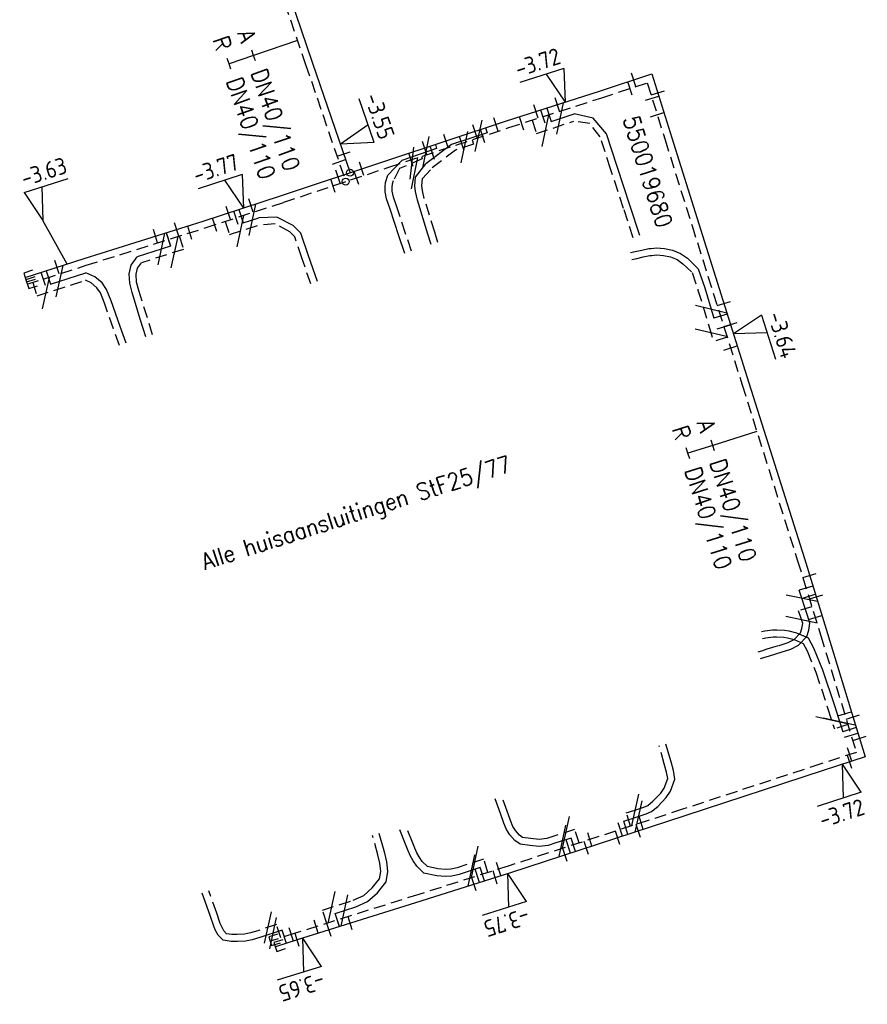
# Model space of a CAD drawing. Header units: millimetres. Extents: x 0 to 118212815, y 0 to 488348790.
# Tile 8 of 143: x 113814394 to 113860158, y 485697245 to 485750410. Entities that reach past the tile are written whole.
import ezdxf
from ezdxf.enums import TextEntityAlignment as Align

# ---------------------------------------------------------------- set-up
doc = ezdxf.new("R2010")
doc.units = ezdxf.units.MM
doc.header["$LTSCALE"] = 200
doc.linetypes.add('HIDDEN2', pattern=[4.7625, 3.175, -1.5875])
for name, color, linetype in [('WW-C-isolatieovergang', 7, 'Continuous'), ('WW-C-mof', 7, 'Continuous'), ('WW-C-tstuk', 7, 'Continuous'), ('WW-I-diam', 7, 'Continuous'), ('WW-I-info', 7, 'Continuous'), ('WW-I-NAP', 7, 'Continuous'), ('WW-L-aanvoer', 3, 'Continuous'), ('WW-L-retour', 3, 'HIDDEN2')]:
    doc.layers.add(name, color=color, linetype=linetype)
doc.styles.add('DIN17', font='ROMANS.SHX', dxfattribs={"width": 0.9})
doc.styles.add('ISOCP', font='ISOCP.SHX')

# ---------------------------------------------------------------- blocks, each defined once
blk = doc.blocks.new('LR-tsb')
blk.add_circle((0, 0), 0.375)
blk = doc.blocks.new('LR-mof')
at = {"color": 0, "linetype": 'ByBlock', "lineweight": -2}
blk.add_line((0, -0.75), (0, 0.75), dxfattribs=at)
blk = doc.blocks.new('LR-DIAO2')
at = {"color": 0, "lineweight": -3}
blk.add_line((0, 0), (0, -5), dxfattribs=at)
at = {"color": 0, "linetype": 'Continuous', "lineweight": -3}
blk.add_line((0, -5), (0, -7.8), dxfattribs=at)
at = {"color": 0, "lineweight": -3}
for points in [[(0.61, -5), (0, -5), (-0.61, -5)], [(0.61, -7.8), (0, -7.8), (-0.61, -7.8)]]:
    blk.add_lwpolyline(points, dxfattribs=at)
at = {"color": 1, "lineweight": -3, "style": 'DIN17', "width": 0.9}
for tag, p in [('*1', (-1.61, -5)), ('*2', (-1.61, -7.78))]:
    blk.add_attdef(tag, text='', height=1.8, dxfattribs=at).set_placement(p, align=Align.MIDDLE_RIGHT)
for tag, p in [('*11', (1.61, -5)), ('*12', (1.61, -7.8))]:
    blk.add_attdef(tag, text='', height=1.8, dxfattribs=at).set_placement(p, align=Align.MIDDLE_LEFT)
blk = doc.blocks.new('LR-smof')
at = {"color": 0, "linetype": 'ByBlock', "lineweight": -2}
blk.add_lwpolyline([(1, 0.5), (0, 0.5), (0, -0.5), (1, -0.5)], dxfattribs=at)
blk = doc.blocks.new('LR-isoov')
at = {"color": 0, "linetype": 'ByBlock', "lineweight": -2}
blk.add_line((0.87, 1.5), (-0.87, -1.5), dxfattribs=at)
blk = doc.blocks.new('nap1')
at = {"color": 0, "linetype": 'Continuous', "lineweight": -3}
for p, q in [((-1, 3.5), (0, 0)), ((-1, 3.5), (4, 3.5)), ((1, 3.5), (0, 0))]:
    blk.add_line(p, q, dxfattribs=at)
at = {"color": 0, "linetype": 'Continuous', "lineweight": -3, "style": 'ISOCP'}
for tag, p in [('*1', (1.7, 5)), ('*2', (4, 1.5))]:
    blk.add_attdef(tag, text='', height=1.8, dxfattribs=at).set_placement(p, align=Align.MIDDLE)
blk = doc.blocks.new('nap2')
at = {"color": 0, "linetype": 'Continuous', "lineweight": -3}
for p, q in [((1, 3.5), (-4, 3.5)), ((-1, 3.5), (0, 0)), ((1, 3.5), (0, 0))]:
    blk.add_line(p, q, dxfattribs=at)
at = {"color": 0, "linetype": 'Continuous', "lineweight": -3, "style": 'ISOCP'}
for tag, p in [('*1', (-1.5, 5)), ('*2', (-4, 1.5))]:
    blk.add_attdef(tag, text='', height=1.8, dxfattribs=at).set_placement(p, align=Align.MIDDLE)
blk = doc.blocks.new('LR-hyp')
at = {"color": 7, "linetype": 'ByBlock', "lineweight": -3, "style": 'DIN17', "width": 0.9}
blk.add_attdef('*1', text='', height=1.8, dxfattribs=at).set_placement((0, 0), align=Align.MIDDLE)
at = {"color": 7, "linetype": 'ByBlock', "lineweight": -2, "style": 'DIN17', "width": 0.9, "flags": 1}
blk.add_attdef('*2', text='', height=1.8, dxfattribs=at).set_placement((0, -5), align=Align.MIDDLE)

msp = doc.modelspace()

# ---------------------------------------------------------------- linework, layer by layer
at = {"layer": 'WW-I-info', "lineweight": -3}
msp.add_line((113816948, 485737216), (113815647, 485739560), dxfattribs=at)
at = {"layer": 'WW-L-aanvoer', "lineweight": -3}
for p, q in [((113828757, 485752319), (113830192, 485748109)), ((113830192, 485748109), (113832233, 485742148)), ((113845704, 485746559), (113848525, 485747479)), ((113848525, 485747479), (113849602, 485744033)), ((113840682, 485744941), (113845704, 485746559)), ((113842848, 485745639), (113843081, 485744915)), ((113834211, 485742808), (113840682, 485744941)), ((113843081, 485744915), (113844326, 485745327)), ((113845350, 485745087), (113844326, 485745327)), ((113846079, 485744251), (113845350, 485745087)), ((113839549, 485744568), (113839638, 485744292)), ((113839638, 485744292), (113837711, 485743667)), ((113846652, 485742479), (113846079, 485744251)), ((113849602, 485744033), (113851061, 485739394)), ((113836904, 485743456), (113835026, 485742807)), ((113837711, 485743667), (113836316, 485742621)), ((113836838, 485743674), (113836904, 485743456)), ((113828529, 485740913), (113834211, 485742808)), ((113835026, 485742807), (113834266, 485742023)), ((113835761, 485741910), (113836316, 485742621)), ((113847361, 485740335), (113846652, 485742479)), ((113834139, 485741613), (113834266, 485742023)), ((113835731, 485741442), (113835761, 485741910)), ((113834119, 485741361), (113834139, 485741613)), ((113834131, 485741110), (113834119, 485741361)), ((113835760, 485741134), (113835731, 485741442)), ((113824291, 485739527), (113828529, 485740913)), ((113834201, 485740738), (113834131, 485741110)), ((113834388, 485740186), (113834201, 485740738)), ((113835870, 485740662), (113835760, 485741134)), ((113836437, 485738829), (113835870, 485740662)), ((113826227, 485740160), (113826456, 485739443)), ((113834868, 485738745), (113834388, 485740186)), ((113847881, 485738754), (113847361, 485740335)), ((113826456, 485739443), (113827298, 485739713)), ((113828277, 485739754), (113827298, 485739713)), ((113829165, 485739295), (113828277, 485739754)), ((113817876, 485737512), (113824291, 485739527)), ((113829574, 485738889), (113829165, 485739295)), ((113851061, 485739394), (113853764, 485730800)), ((113822299, 485738901), (113822528, 485738183)), ((113829987, 485737666), (113829574, 485738889)), ((113835195, 485737793), (113834868, 485738745)), ((113836610, 485738267), (113836437, 485738829)), ((113822528, 485738183), (113820739, 485737610)), ((113847976, 485737969), (113848363, 485738052)), ((113848363, 485738052), (113848484, 485738063)), ((113848484, 485738063), (113848784, 485738087)), ((113848784, 485738087), (113849209, 485738056)), ((113849209, 485738056), (113849633, 485737965)), ((113814691, 485736494), (113817876, 485737512)), ((113820409, 485737159), (113820739, 485737610)), ((113830468, 485736268), (113829987, 485737666)), ((113847369, 485737832), (113847627, 485737890)), ((113847627, 485737890), (113847976, 485737969)), ((113849633, 485737965), (113850081, 485737791)), ((113850081, 485737791), (113850443, 485737527)), ((113850443, 485737527), (113851033, 485736966)), ((113820299, 485736695), (113820409, 485737159)), ((113851033, 485736966), (113851378, 485735925)), ((113815831, 485736858), (113816062, 485736134)), ((113816062, 485736134), (113817964, 485736744)), ((113818453, 485736520), (113817964, 485736744)), ((113818850, 485736198), (113818453, 485736520)), ((113820332, 485736187), (113820299, 485736695)), ((113819086, 485735847), (113818850, 485736198)), ((113819330, 485735232), (113819086, 485735847)), ((113820458, 485735681), (113820332, 485736187)), ((113851378, 485735925), (113851866, 485734291)), ((113820923, 485734191), (113820458, 485735681)), ((113819811, 485733848), (113819330, 485735232)), ((113852596, 485734514), (113851866, 485734291)), ((113820135, 485732944), (113819811, 485733848)), ((113821200, 485733282), (113820923, 485734191)), ((113853764, 485730800), (113856759, 485721308)), ((113856759, 485721308), (113858010, 485717260)), ((113857216, 485719829), (113856474, 485719603)), ((113856930, 485718238), (113856474, 485719603)), ((113857058, 485717829), (113856930, 485718238)), ((113856994, 485717447), (113857058, 485717829)), ((113854448, 485717377), (113854622, 485717403)), ((113854622, 485717403), (113855045, 485717465)), ((113855045, 485717465), (113855267, 485717469)), ((113855267, 485717469), (113855688, 485717440)), ((113855688, 485717440), (113855927, 485717403)), ((113855927, 485717403), (113856329, 485717309)), ((113856329, 485717309), (113856960, 485717024)), ((113856885, 485717107), (113856994, 485717447)), ((113858010, 485717260), (113860038, 485710604)), ((113856438, 485716643), (113856885, 485717107)), ((113856960, 485717024), (113857248, 485716497)), ((113854870, 485716067), (113855510, 485716264)), ((113855510, 485716264), (113856031, 485716423)), ((113856031, 485716423), (113856438, 485716643)), ((113857248, 485716497), (113857733, 485715309)), ((113854383, 485715917), (113854570, 485715974)), ((113854570, 485715974), (113854870, 485716067)), ((113857733, 485715309), (113858378, 485713372)), ((113858378, 485713372), (113858828, 485711955)), ((113859556, 485712186), (113858828, 485711955)), ((113849564, 485710333), (113849286, 485711300)), ((113849692, 485709862), (113849564, 485710333)), ((113860038, 485710604), (113857768, 485709867)), ((113849774, 485709409), (113849692, 485709862)), ((113857768, 485709867), (113850307, 485707415)), ((113849534, 485708750), (113849774, 485709409)), ((113849301, 485708404), (113849534, 485708750)), ((113840355, 485707544), (113840070, 485708340)), ((113848843, 485707927), (113849301, 485708404)), ((113848505, 485707657), (113848843, 485707927)), ((113840542, 485707033), (113840355, 485707544)), ((113850307, 485707415), (113840890, 485704351)), ((113847005, 485707142), (113847671, 485707354)), ((113847236, 485706416), (113847005, 485707142)), ((113847671, 485707354), (113848224, 485707529)), ((113848224, 485707529), (113848505, 485707657)), ((113835233, 485705887), (113834922, 485706670)), ((113840683, 485706675), (113840542, 485707033)), ((113840862, 485706396), (113840683, 485706675)), ((113834100, 485705413), (113833805, 485706459)), ((113841121, 485706089), (113840862, 485706396)), ((113841407, 485705896), (113841121, 485706089)), ((113844172, 485706224), (113843348, 485705956)), ((113844409, 485705496), (113844174, 485706218)), ((113835375, 485705529), (113835233, 485705887)), ((113841937, 485705814), (113841407, 485705896)), ((113842444, 485705757), (113841937, 485705814)), ((113842933, 485705821), (113842444, 485705757)), ((113843348, 485705956), (113842933, 485705821)), ((113834220, 485704937), (113834100, 485705413)), ((113835487, 485705252), (113835375, 485705529)), ((113835633, 485704997), (113835487, 485705252)), ((113834278, 485704407), (113834220, 485704937)), ((113835841, 485704701), (113835633, 485704997)), ((113836216, 485704332), (113835841, 485704701)), ((113839255, 485704624), (113838125, 485704256)), ((113839489, 485703905), (113839255, 485704624)), ((113834182, 485703856), (113834278, 485704407)), ((113840890, 485704351), (113836057, 485702815)), ((113836909, 485704182), (113836216, 485704332)), ((113837385, 485704137), (113836909, 485704182)), ((113837729, 485704159), (113837385, 485704137)), ((113838125, 485704256), (113837729, 485704159)), ((113833706, 485703263), (113834182, 485703856)), ((113824671, 485702038), (113824250, 485703244)), ((113833176, 485702803), (113833706, 485703263)), ((113836057, 485702815), (113829377, 485700717)), ((113831430, 485702149), (113832536, 485702509)), ((113832536, 485702509), (113833176, 485702803)), ((113824869, 485701469), (113824671, 485702038)), ((113831662, 485701435), (113831430, 485702149)), ((113824955, 485701267), (113824869, 485701469)), ((113825103, 485700984), (113824955, 485701267)), ((113825378, 485700700), (113825103, 485700984)), ((113827368, 485700857), (113826942, 485700729)), ((113828574, 485701250), (113827368, 485700857)), ((113828807, 485700535), (113828574, 485701250)), ((113825812, 485700629), (113825378, 485700700)), ((113826147, 485700629), (113825812, 485700629)), ((113826590, 485700658), (113826147, 485700629)), ((113826942, 485700729), (113826590, 485700658)), ((113829377, 485700717), (113828198, 485700339))]:
    msp.add_line(p, q, dxfattribs=at)
at = {"layer": 'WW-L-retour', "lineweight": -3}
for p, q in [((113828398, 485752197), (113829833, 485747986)), ((113829833, 485747986), (113831996, 485741669)), ((113845821, 485746197), (113848278, 485746998)), ((113848278, 485746998), (113849240, 485743920)), ((113840800, 485744580), (113845821, 485746197)), ((113842059, 485744985), (113842292, 485744262)), ((113842292, 485744262), (113844312, 485744930)), ((113845169, 485744810), (113844312, 485744930)), ((113834331, 485742447), (113840800, 485744580)), ((113845730, 485744093), (113845169, 485744810)), ((113838827, 485743929), (113838897, 485743690)), ((113846291, 485742360), (113845730, 485744093)), ((113849240, 485743920), (113850698, 485739280)), ((113837921, 485743369), (113836641, 485742387)), ((113838897, 485743690), (113837921, 485743369)), ((113836132, 485742903), (113834902, 485742369)), ((113836094, 485743029), (113836132, 485742903)), ((113828648, 485740552), (113834331, 485742447)), ((113834902, 485742369), (113834571, 485741724)), ((113836137, 485741840), (113836641, 485742387)), ((113847000, 485740216), (113846291, 485742360)), ((113834514, 485741541), (113834571, 485741724)), ((113836112, 485741447), (113836137, 485741840)), ((113834499, 485741355), (113834514, 485741541)), ((113834509, 485741154), (113834499, 485741355)), ((113836136, 485741195), (113836112, 485741447)), ((113836237, 485740762), (113836136, 485741195)), ((113834570, 485740834), (113834509, 485741154)), ((113834749, 485740307), (113834570, 485740834)), ((113836801, 485738941), (113836237, 485740762)), ((113824407, 485739165), (113828648, 485740552)), ((113835228, 485738867), (113834749, 485740307)), ((113847520, 485738635), (113847000, 485740216)), ((113817991, 485737150), (113824407, 485739165)), ((113825496, 485739521), (113825723, 485738809)), ((113825723, 485738809), (113827315, 485739319)), ((113828190, 485739384), (113827315, 485739319)), ((113828975, 485738948), (113828190, 485739384)), ((113850698, 485739280), (113853402, 485730686)), ((113823002, 485738734), (113823234, 485738010)), ((113829243, 485738682), (113828975, 485738948)), ((113829628, 485737544), (113829243, 485738682)), ((113835554, 485737917), (113835228, 485738867)), ((113836973, 485738379), (113836801, 485738941)), ((113823234, 485738010), (113820972, 485737285)), ((113830109, 485736144), (113829628, 485737544)), ((113847453, 485737462), (113847710, 485737520)), ((113847710, 485737520), (113848057, 485737598)), ((113848057, 485737598), (113848421, 485737676)), ((113848421, 485737676), (113848517, 485737685)), ((113848517, 485737685), (113848785, 485737705)), ((113848785, 485737705), (113849156, 485737679)), ((113849156, 485737679), (113849524, 485737600)), ((113849524, 485737600), (113849897, 485737455)), ((113849897, 485737455), (113850199, 485737235)), ((113814806, 485736132), (113817991, 485737150)), ((113820682, 485736663), (113820761, 485736996)), ((113820761, 485736996), (113820972, 485737285)), ((113850199, 485737235), (113850703, 485736756)), ((113820709, 485736246), (113820682, 485736663)), ((113850703, 485736756), (113851015, 485735811)), ((113815098, 485736225), (113815329, 485735501)), ((113815329, 485735501), (113817939, 485736337)), ((113818251, 485736195), (113817939, 485736337)), ((113818566, 485735939), (113818251, 485736195)), ((113818748, 485735669), (113818566, 485735939)), ((113820824, 485735784), (113820709, 485736246)), ((113818974, 485735099), (113818748, 485735669)), ((113821286, 485734303), (113820824, 485735784)), ((113851015, 485735811), (113851595, 485733872)), ((113819452, 485733721), (113818974, 485735099)), ((113821564, 485733393), (113821286, 485734303)), ((113819777, 485732816), (113819452, 485733721)), ((113851595, 485733872), (113851851, 485733033)), ((113852592, 485733259), (113851851, 485733033)), ((113853402, 485730686), (113856396, 485721195)), ((113856396, 485721195), (113857647, 485717148)), ((113857165, 485718707), (113856446, 485718488)), ((113856566, 485718131), (113856446, 485718488)), ((113856669, 485717808), (113856566, 485718131)), ((113856624, 485717538), (113856669, 485717808)), ((113856205, 485716950), (113856550, 485717307)), ((113856550, 485717307), (113856624, 485717538)), ((113854504, 485717001), (113854678, 485717027)), ((113854678, 485717027), (113855076, 485717085)), ((113855076, 485717085), (113855258, 485717089)), ((113855258, 485717089), (113855645, 485717062)), ((113855398, 485716627), (113855883, 485716775)), ((113855645, 485717062), (113855855, 485717030)), ((113855855, 485717030), (113856206, 485716947)), ((113855883, 485716775), (113856205, 485716950)), ((113856206, 485716947), (113856687, 485716730)), ((113856687, 485716730), (113856905, 485716333)), ((113857647, 485717148), (113859566, 485710850)), ((113854272, 485716281), (113854459, 485716338)), ((113854459, 485716338), (113854758, 485716430)), ((113854758, 485716430), (113855398, 485716627)), ((113856905, 485716333), (113857377, 485715177)), ((113857377, 485715177), (113858016, 485713254)), ((113858016, 485713254), (113858378, 485712117)), ((113859109, 485712350), (113858378, 485712117)), ((113849199, 485710231), (113848921, 485711195)), ((113859566, 485710850), (113857650, 485710228)), ((113849321, 485709779), (113849199, 485710231)), ((113857650, 485710228), (113850189, 485707776)), ((113849193, 485708924), (113849381, 485709443)), ((113849381, 485709443), (113849321, 485709779)), ((113849004, 485708644), (113849193, 485708924)), ((113840712, 485707673), (113840427, 485708468)), ((113848305, 485707984), (113848587, 485708208)), ((113848587, 485708208), (113849004, 485708644)), ((113840897, 485707168), (113840712, 485707673)), ((113850189, 485707776), (113840773, 485704712)), ((113847146, 485707586), (113847556, 485707716)), ((113847556, 485707716), (113848087, 485707884)), ((113848087, 485707884), (113848305, 485707984)), ((113841022, 485706849), (113840897, 485707168)), ((113847377, 485706861), (113847146, 485707586)), ((113835586, 485706027), (113835275, 485706810)), ((113841168, 485706622), (113841022, 485706849)), ((113841377, 485706375), (113841168, 485706622)), ((113844356, 485706684), (113843231, 485706317)), ((113844596, 485705956), (113844356, 485706684)), ((113833733, 485705315), (113833439, 485706356)), ((113841549, 485706258), (113841377, 485706375)), ((113841987, 485706191), (113841549, 485706258)), ((113842441, 485706139), (113841987, 485706191)), ((113842849, 485706193), (113842441, 485706139)), ((113843231, 485706317), (113842849, 485706193)), ((113835727, 485705670), (113835586, 485706027)), ((113835830, 485705418), (113835727, 485705670)), ((113833845, 485704870), (113833733, 485705315)), ((113835954, 485705201), (113835830, 485705418)), ((113836132, 485704947), (113835954, 485705201)), ((113839444, 485705085), (113838020, 485704622)), ((113839678, 485704364), (113839444, 485705085)), ((113833895, 485704419), (113833845, 485704870)), ((113840773, 485704712), (113835943, 485703177)), ((113836404, 485704680), (113836132, 485704947)), ((113836967, 485704558), (113836404, 485704680)), ((113837391, 485704518), (113836967, 485704558)), ((113837671, 485704536), (113837391, 485704518)), ((113838020, 485704622), (113837671, 485704536)), ((113833431, 485703528), (113833824, 485704018)), ((113833824, 485704018), (113833895, 485704419)), ((113832968, 485703125), (113833431, 485703528)), ((113825030, 485702163), (113824609, 485703369)), ((113835943, 485703177), (113829262, 485701079)), ((113832398, 485702864), (113832968, 485703125)), ((113830741, 485702324), (113832398, 485702864)), ((113825224, 485701606), (113825030, 485702163)), ((113830971, 485701616), (113830740, 485702328)), ((113825299, 485701429), (113825224, 485701606)), ((113825414, 485701209), (113825299, 485701429)), ((113828258, 485701546), (113827255, 485701220)), ((113828490, 485700832), (113828258, 485701546)), ((113825563, 485701054), (113825414, 485701209)), ((113825843, 485701009), (113825563, 485701054)), ((113826134, 485701009), (113825843, 485701009)), ((113826540, 485701035), (113826134, 485701009)), ((113826849, 485701098), (113826540, 485701035)), ((113827255, 485701220), (113826849, 485701098)), ((113829262, 485701079), (113827919, 485700649))]:
    msp.add_line(p, q, dxfattribs=at)

# ---------------------------------------------------------------- block references
at = {"layer": 'WW-C-isolatieovergang', "linetype": 'Continuous', "lineweight": -3}
for p, xscale, yscale, zscale, rotation in [((113843552, 485745071), 499.9999999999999, 499.9999999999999, 499.9999999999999, 18.3033), ((113839174, 485744141), 500, 500, 500, 197.9748), ((113842771, 485744420), 499.9999999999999, 499.9999999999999, 499.9999999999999, 18.3033), ((113838412, 485743531), 500, 500, 500, 198.1986), ((113836327, 485743257), 500.0000000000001, 500.0000000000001, 500.0000000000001, 199.0676), ((113835577, 485742662), 500, 500, 500, 203.4504), ((113835718, 485742124), 500, 500, 500, 199.207), ((113826945, 485739599), 500, 500, 500, 17.7741), ((113826300, 485738994), 500, 500, 500, 17.7741), ((113822048, 485738029), 500, 500, 500, 197.7741), ((113822756, 485737857), 500, 500, 500, 197.7741), ((113816531, 485736284), 500, 500, 500, 17.7741), ((113815799, 485735651), 500, 500, 500, 17.7741), ((113851724, 485734767), 499.9999999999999, 499.9999999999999, 499.9999999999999, 286.6442), ((113851708, 485733502), 500, 500, 500, 286.9922), ((113856622, 485719160), 500.0000000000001, 500.0000000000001, 500.0000000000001, 288.5077), ((113856606, 485718005), 500.0000000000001, 500.0000000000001, 500.0000000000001, 287.8142), ((113858227, 485712592), 499.9999999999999, 499.9999999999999, 499.9999999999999, 107.628), ((113858647, 485712526), 499.9999999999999, 499.9999999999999, 499.9999999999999, 107.628), ((113847622, 485707737), 499.9999999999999, 499.9999999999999, 499.9999999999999, 17.628), ((113847791, 485707392), 499.9999999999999, 499.9999999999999, 499.9999999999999, 17.628), ((113843890, 485706532), 499.9999999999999, 499.9999999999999, 499.9999999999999, 198.0243), ((113843694, 485706069), 499.9999999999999, 499.9999999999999, 499.9999999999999, 198.0243), ((113838973, 485704932), 499.9999999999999, 499.9999999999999, 499.9999999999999, 198.0243), ((113838787, 485704472), 499.9999999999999, 499.9999999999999, 499.9999999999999, 198.0243), ((113831221, 485702481), 500, 500, 500, 18.02430000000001), ((113831917, 485702308), 500, 500, 500, 18.02430000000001), ((113827781, 485701391), 500, 500, 500, 18.02430000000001), ((113828055, 485701081), 500, 500, 500, 18.02430000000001)]:
    msp.add_blockref('LR-isoov', p, dxfattribs=dict(at, xscale=xscale, yscale=yscale, zscale=zscale, rotation=rotation))
at = {"layer": 'WW-C-mof', "linetype": 'Continuous', "lineweight": -3}
for name, p, xscale, yscale, zscale, rotation in [('LR-mof', (113847350, 485746696), 500, 500, 500, 18.0663), ('LR-mof', (113847541, 485747158), 500, 500, 500, 18.0663), ('LR-mof', (113848843, 485746465), 499.9999999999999, 499.9999999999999, 499.9999999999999, 287.3555), ('LR-mof', (113843425, 485745825), 499.9999999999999, 499.9999999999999, 499.9999999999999, 17.8534), ('LR-mof', (113848536, 485746171), 499.9999999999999, 499.9999999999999, 499.9999999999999, 287.3555), ('LR-mof', (113842275, 485745454), 499.9999999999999, 499.9999999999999, 499.9999999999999, 17.8534), ('LR-mof', (113842642, 485745173), 499.9999999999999, 499.9999999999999, 499.9999999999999, 17.8534), ('LR-mof', (113840118, 485744755), 500, 500, 500, 18.2445), ('LR-mof', (113841494, 485744803), 499.9999999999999, 499.9999999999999, 499.9999999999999, 17.8534), ('LR-mof', (113848815, 485745278), 499.9999999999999, 499.9999999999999, 499.9999999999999, 287.3555), ('LR-mof', (113838978, 485744380), 500, 500, 500, 18.2445), ('LR-mof', (113839398, 485744118), 500, 500, 500, 18.2445), ('LR-mof', (113836264, 485743485), 500, 500, 500, 18.2445), ('LR-mof', (113837408, 485743862), 500, 500, 500, 18.2445), ('LR-mof', (113838258, 485743742), 500, 500, 500, 18.2445), ('LR-mof', (113836670, 485743218), 500, 500, 500, 18.2445), ('LR-mof', (113831629, 485742739), 500, 500, 500, 288.9014), ('LR-mof', (113831887, 485743158), 500, 500, 500, 288.9014), ('LR-mof', (113835527, 485742842), 500, 500, 500, 18.2445), ('LR-mof', (113831586, 485741933), 500, 500, 500, 18.4445), ('LR-mof', (113832864, 485742359), 500, 500, 500, 18.4445), ('LR-mof', (113831304, 485741438), 500, 500, 500, 18.4445), ('LR-mof', (113832579, 485741863), 500, 500, 500, 18.4445), ('LR-mof', (113826881, 485740374), 499.9999999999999, 499.9999999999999, 499.9999999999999, 18.1081), ('LR-mof', (113825658, 485739974), 499.9999999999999, 499.9999999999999, 499.9999999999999, 18.1081), ('LR-mof', (113824928, 485739335), 499.9999999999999, 499.9999999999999, 499.9999999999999, 18.1081), ('LR-mof', (113826065, 485739708), 499.9999999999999, 499.9999999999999, 499.9999999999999, 18.1081), ('LR-mof', (113821727, 485738722), 499.9999999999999, 499.9999999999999, 499.9999999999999, 17.4365), ('LR-mof', (113822872, 485739081), 499.9999999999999, 499.9999999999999, 499.9999999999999, 17.4365), ('LR-mof', (113823580, 485738905), 499.9999999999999, 499.9999999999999, 499.9999999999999, 17.4365), ('LR-mof', (113822435, 485738546), 499.9999999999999, 499.9999999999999, 499.9999999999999, 17.4365), ('LR-mof', (113816403, 485737041), 500.0000000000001, 500.0000000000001, 500.0000000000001, 17.7336), ('LR-smof', (113814691, 485736494), 500.0000000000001, 500.0000000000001, 500.0000000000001, 17.7336), ('LR-smof', (113814806, 485736132), 500.0000000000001, 500.0000000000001, 500.0000000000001, 17.7336), ('LR-mof', (113815671, 485736408), 500.0000000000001, 500.0000000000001, 500.0000000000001, 17.7336), ('LR-mof', (113852417, 485735084), 499.9999999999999, 499.9999999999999, 499.9999999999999, 287.4647), ('LR-mof', (113852414, 485733826), 499.9999999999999, 499.9999999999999, 499.9999999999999, 287.4647), ('LR-mof', (113852774, 485733949), 499.9999999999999, 499.9999999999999, 499.9999999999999, 287.4647), ('LR-mof', (113852775, 485732678), 499.9999999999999, 499.9999999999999, 499.9999999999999, 287.4647), ('LR-mof', (113857039, 485720402), 500, 500, 500, 287.1742), ('LR-mof', (113856990, 485719272), 500, 500, 500, 287.1742), ('LR-mof', (113857395, 485719250), 500, 500, 500, 287.1742), ('LR-mof', (113857343, 485718130), 500, 500, 500, 287.1742), ('LR-mof', (113858934, 485712923), 500, 500, 500, 286.9474), ('LR-mof', (113859382, 485712757), 500, 500, 500, 286.9474), ('LR-mof', (113859284, 485711774), 500, 500, 500, 286.9474), ('LR-mof', (113859733, 485711607), 500, 500, 500, 286.9474), ('LR-mof', (113859212, 485710735), 500, 500, 500, 17.9804), ('LR-mof', (113859200, 485710331), 500, 500, 500, 17.9804), ('LR-mof', (113847948, 485707047), 500, 500, 500, 18.02430000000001), ('LR-mof', (113846819, 485706680), 500, 500, 500, 18.02430000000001), ('LR-mof', (113847801, 485706600), 500, 500, 500, 18.02430000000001), ('LR-mof', (113844024, 485705770), 500, 500, 500, 18.02430000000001), ('LR-mof', (113845177, 485706145), 500, 500, 500, 18.02430000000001), ('LR-mof', (113846673, 485706232), 500, 500, 500, 18.02430000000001), ('LR-mof', (113843831, 485705308), 500, 500, 500, 18.02430000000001), ('LR-mof', (113844987, 485705684), 500, 500, 500, 18.02430000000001), ('LR-mof', (113839101, 485704181), 500, 500, 500, 17.6298), ('LR-mof', (113840258, 485704549), 500, 500, 500, 17.6298), ('LR-mof', (113838919, 485703724), 500, 500, 500, 17.6298), ('LR-mof', (113840067, 485704089), 500, 500, 500, 17.6298), ('LR-mof', (113831542, 485701795), 500, 500, 500, 17.43310000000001), ('LR-mof', (113832237, 485701615), 500, 500, 500, 17.43310000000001), ('LR-mof', (113829065, 485701016), 500, 500, 500, 17.7759), ('LR-mof', (113830402, 485701437), 500, 500, 500, 17.43310000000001), ('LR-mof', (113831090, 485701255), 500, 500, 500, 17.43310000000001), ('LR-smof', (113827919, 485700649), 500, 500, 500, 17.7759), ('LR-mof', (113829379, 485700718), 500, 500, 500, 17.43310000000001), ('LR-smof', (113828198, 485700339), 500, 500, 500, 17.7759)]:
    msp.add_blockref(name, p, dxfattribs=dict(at, xscale=xscale, yscale=yscale, zscale=zscale, rotation=rotation))
at = {"layer": 'WW-C-tstuk', "linetype": 'Continuous', "lineweight": -3, "xscale": 499.9999999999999, "yscale": 499.9999999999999, "zscale": 499.9999999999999, "rotation": 198.4445}
for p in [(113832233, 485742148), (113831996, 485741669)]:
    msp.add_blockref('LR-tsb', p, dxfattribs=at)
at = {"layer": 'WW-I-diam', "linetype": 'Continuous', "lineweight": -3, "xscale": 499.9999999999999, "yscale": 499.9999999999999, "zscale": 499.9999999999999}
for p, rotation in [((113829390, 485749285), 288.8168774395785), ((113854195, 485728171), 287.5092610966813)]:
    msp.add_blockref('LR-DIAO2', p, dxfattribs=dict(at, rotation=rotation)).add_auto_attribs({'*1': 'A', '*11': 'DN40/110', '*2': 'R', '*12': 'DN40/110'})
at = {"layer": 'WW-I-info', "linetype": 'Continuous', "xscale": 500.0000000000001, "yscale": 500.0000000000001, "zscale": 500.0000000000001, "rotation": 287.355489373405}
msp.add_blockref('LR-hyp', (113848307, 485742208), dxfattribs=at).add_auto_attribs({'*1': '550019680'})
at = {"layer": 'WW-I-NAP', "linetype": 'Continuous', "lineweight": -3}
ref = msp.add_blockref('nap2', (113843837, 485745957), dxfattribs=dict(at, xscale=500.0000000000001, yscale=500.0000000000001, zscale=500.0000000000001, rotation=17.85335806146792))
ref.add_attrib('*1', '-3.72', dxfattribs={"layer": '0', "color": 1, "linetype": 'Continuous', "lineweight": -3, "height": 900, "rotation": 17.8534, "style": 'ISOCP'}).set_placement((113842357, 485748107), align=Align.MIDDLE)
ref = msp.add_blockref('nap2', (113831707, 485743686), dxfattribs=dict(at, xscale=500.0000000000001, yscale=500.0000000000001, zscale=500.0000000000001, rotation=288.9014157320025))
ref.add_attrib('*1', '-3.55', dxfattribs={"layer": '0', "color": 1, "linetype": 'Continuous', "lineweight": -3, "height": 900, "rotation": 288.9014, "style": 'ISOCP'}).set_placement((113833829, 485745205), align=Align.MIDDLE)
ref = msp.add_blockref('nap2', (113826473, 485740241), dxfattribs=dict(at, xscale=499.9999999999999, yscale=499.9999999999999, zscale=499.9999999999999, rotation=18.10809294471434))
ref.add_attrib('*1', '-3.77', dxfattribs={"layer": '0', "color": 1, "linetype": 'Continuous', "lineweight": -3, "height": 900, "rotation": 18.1081, "style": 'ISOCP'}).set_placement((113824983, 485742384), align=Align.MIDDLE)
ref = msp.add_blockref('nap1', (113815647, 485739560), dxfattribs=dict(at, xscale=500.0000000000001, yscale=500.0000000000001, zscale=500.0000000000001, rotation=17.7336195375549))
ref.add_attrib('*1', '-3.63', dxfattribs={"layer": '0', "color": 1, "linetype": 'Continuous', "lineweight": -3, "height": 900, "rotation": 17.7336, "style": 'ISOCP'}).set_placement((113815695, 485742201), align=Align.MIDDLE)
ref = msp.add_blockref('nap1', (113852929, 485733454), dxfattribs=dict(at, xscale=499.9999999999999, yscale=499.9999999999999, zscale=499.9999999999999, rotation=287.4646778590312))
ref.add_attrib('*1', '-3.64', dxfattribs={"layer": '0', "color": 1, "linetype": 'Continuous', "lineweight": -3, "height": 900, "rotation": 287.4647, "style": 'ISOCP'}).set_placement((113855569, 485733393), align=Align.MIDDLE)
ref = msp.add_blockref('nap1', (113858814, 485710206), dxfattribs=dict(at, xscale=500, yscale=500, zscale=500, rotation=197.9803515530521))
ref.add_attrib('*1', '-3.72', dxfattribs={"layer": '0', "color": 1, "linetype": 'Continuous', "lineweight": -3, "height": 900, "rotation": 17.9804, "style": 'ISOCP'}).set_placement((113858776, 485707566), align=Align.MIDDLE)
ref = msp.add_blockref('nap1', (113840747, 485704305), dxfattribs=dict(at, xscale=499.9999999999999, yscale=499.9999999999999, zscale=499.9999999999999, rotation=197.6297599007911))
ref.add_attrib('*1', '-3.75', dxfattribs={"layer": '0', "color": 1, "linetype": 'Continuous', "lineweight": -3, "height": 900, "rotation": 197.6298, "style": 'ISOCP'}).set_placement((113840694, 485701665), align=Align.MIDDLE)
ref = msp.add_blockref('nap1', (113829684, 485700814), dxfattribs=dict(at, xscale=500, yscale=500, zscale=500, rotation=197.4331278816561))
ref.add_attrib('*1', '-3.65', dxfattribs={"layer": '0', "color": 1, "linetype": 'Continuous', "lineweight": -3, "height": 900, "rotation": 197.4331, "style": 'ISOCP'}).set_placement((113829621, 485698174), align=Align.MIDDLE)

# ---------------------------------------------------------------- texts
at = {"layer": 'WW-I-info', "lineweight": -3, "style": 'DIN17', "width": 0.9}
msp.add_text('Alle huisaansluitingen StF25/77', height=900, rotation=17.8518, dxfattribs=at).set_placement((113824393, 485720690))

doc.saveas('drawing.dxf')
